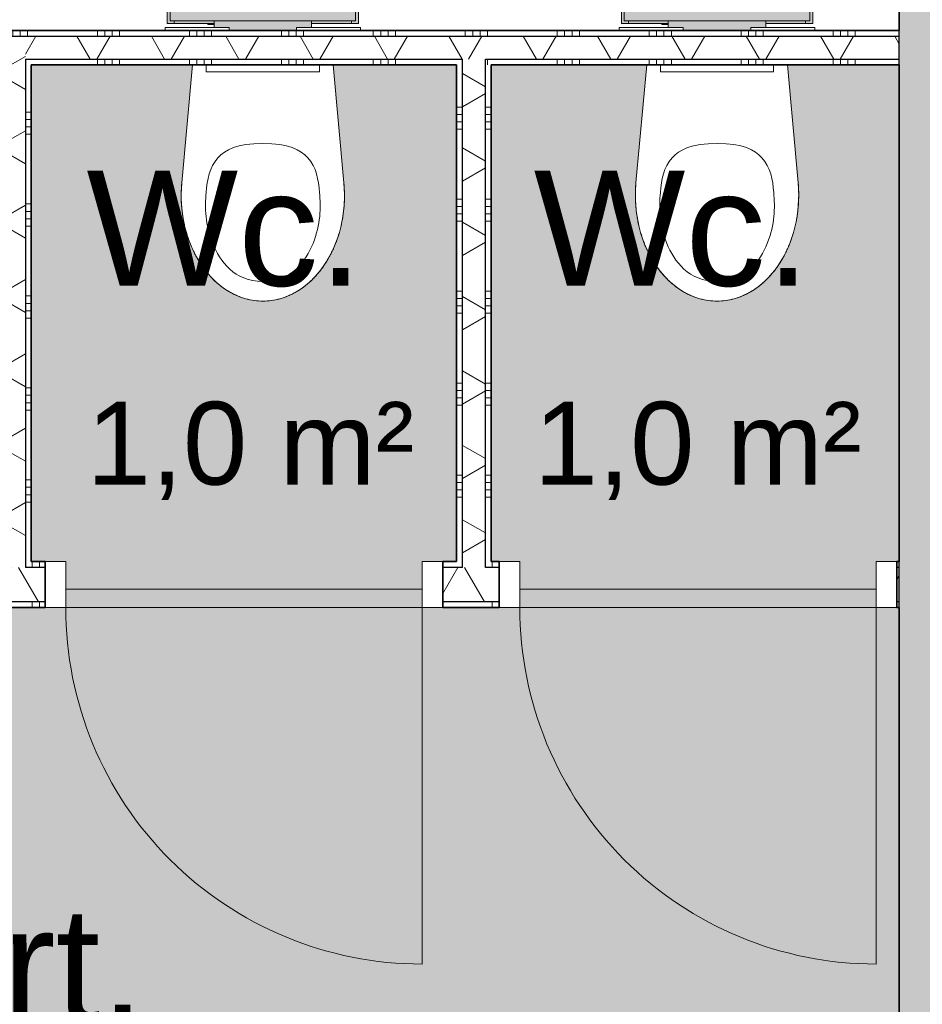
# Model space of a CAD drawing. Header units: millimetres. Extents: x 71235 to 117628, y -12665 to 42937.
# Tile 15 of 49: x 90035 to 91998, y 8553 to 10694. Entities that reach past the tile are written whole.
import ezdxf

# ---------------------------------------------------------------- set-up
doc = ezdxf.new("R2010")
doc.units = ezdxf.units.MM
doc.linetypes.add('Hidden', pattern=[4, 2, -2])
for name, color, linetype, lineweight in [('A-AREA-IDEN', 2, 'Continuous', 13), ('A-AREA-PATT', 32, 'Continuous', 9), ('A-DOOR', 31, 'Continuous', 18), ('A-DOOR-FRAM', 31, 'Continuous', 13), ('A-WALL', 113, 'Continuous', 18), ('A-WALL-PATT', 111, 'Continuous', 35), ('I-WALL', 2, 'Continuous', 18), ('P-SANR-FIXT', 6, 'Continuous', 13)]:
    doc.layers.add(name, color=color, linetype=linetype, lineweight=lineweight)
doc.styles.add('Arial', font='arial.ttf', dxfattribs={"height": 180})
doc.styles.add('Arial_1', font='arial.ttf', dxfattribs={"height": 250})
pattern_1 = [(270, (90510.13, 9515.63), (200, 5e-13), []), (270, (90494.13, 9515.63), (200, 5e-13), []), (270, (90478.13, 9515.63), (200, 5e-13), []), (270, (90462.13, 9515.63), (200, 5e-13), [])]
pattern_2 = [(180, (91060.07, 10055.59), (-2e-14, -200), []), (180, (91060.07, 10071.59), (-2e-14, -200), []), (180, (91060.07, 10087.59), (-2e-14, -200), []), (180, (91060.07, 10103.59), (-2e-14, -200), [])]
pattern_3 = [(90, (91003.88, 10595.54), (-200, -2e-12), []), (90, (91019.88, 10595.54), (-200, -2e-12), []), (90, (91035.88, 10595.54), (-200, -2e-12), []), (90, (91051.88, 10595.54), (-200, -2e-12), [])]

# ---------------------------------------------------------------- blocks, each defined once
blk = doc.blocks.new('74_PF_toilet - Type 1-V33-plot_00')
at = {"layer": 'P-SANR-FIXT'}
for points in [[(-201.8, 73.5), (-197.5, 73.5), (-197.5, 79.5), (-201.8, 79.5), (-201.8, 183.5), (-197.5, 183.5), (-197.5, 189.5), (-208, 189.5), (-208, 73.5)], [(26.5, 131.5), (26.5, 136.5), (201.8, 136.5), (201.8, 183.5), (-201.8, 183.5), (-201.8, 136.5), (-26.5, 136.5), (-26.5, 131.5), (-10.1, 131.5), (-9.1, 144), (10.1, 144), (10.1, 131.5)], [(197.5, 73.5), (208, 73.5), (208, 189.5), (197.5, 189.5), (197.5, 183.5), (201.8, 183.5), (201.8, 79.5), (197.5, 79.5)], [(72.6, 79.5), (201.8, 79.5), (201.8, 136.5), (26.5, 136.5), (26.5, 131.5), (-26.5, 131.5), (-26.5, 136.5), (-201.8, 136.5), (-201.8, 79.5), (26.5, 79.5)], [(9.1, 131.5), (10.1, 131.5), (9.1, 144), (-10.1, 144), (-9.1, 131.5), (8.8, 131.5)], [(-55, 58.5), (73.5, 58.5), (73.5, 65), (106, 65), (106, 79.5), (-106, 79.5), (-106, 65), (-73.5, 65), (-73.5, 58.5)]]:
    blk.add_hatch(color=256, dxfattribs=at).paths.add_polyline_path(points)
h = blk.add_hatch(color=256, dxfattribs=at)
h.paths.add_polyline_path([(-194, 73.5), (-195, 79.5), (-197.5, 79.5), (-197.5, 73.5), (-195, 73.5)])
h.paths.add_polyline_path([(-197.5, 183.5), (-194, 183.5), (-195, 189.5), (-197.5, 189.5)])
h = blk.add_hatch(color=256, dxfattribs=at)
h.paths.add_polyline_path([(-190.6, 73.5), (-189.2, 73.5), (-189.2, 79.5), (-191.6, 79.5), (-191.6, 73.5)])
h.paths.add_polyline_path([(-189.2, 183.5), (-189.2, 189.5), (-191.6, 189.5), (-190.6, 183.5)])
h = blk.add_hatch(color=256, dxfattribs=at)
h.paths.add_polyline_path([(-177.2, 73.5), (-149.2, 73.5), (-149.2, 79.5), (-189.2, 79.5), (-189.2, 73.5)])
h.paths.add_polyline_path([(-189.2, 183.5), (-149.2, 183.5), (-149.2, 189.5), (-189.2, 189.5)])
h = blk.add_hatch(color=256, dxfattribs=at)
h.paths.add_polyline_path([(149.2, 73.5), (149.2, 79.5), (106, 78.6), (106, 73.5)])
h.paths.add_polyline_path([(-149.2, 73.5), (-106, 74.4), (-106, 79.5), (-149.2, 79.5)])
h.paths.add_polyline_path([(149.2, 183.5), (149.2, 189.5), (-149.2, 189.5), (-149.2, 183.5), (26.5, 183.5)])
h = blk.add_hatch(color=256, dxfattribs=at)
h.paths.add_polyline_path([(149.2, 73.5), (189.2, 73.5), (189.2, 79.5), (149.2, 79.5)])
h.paths.add_polyline_path([(177.2, 183.5), (189.2, 183.5), (189.2, 189.5), (149.2, 189.5), (149.2, 183.5), (163.6, 183.5)])
h = blk.add_hatch(color=256, dxfattribs=at)
h.paths.add_polyline_path([(190.6, 73.5), (191.6, 73.5), (190.6, 79.5), (189.2, 79.5), (189.2, 73.5)])
h.paths.add_polyline_path([(189.2, 183.5), (191.6, 183.5), (190.6, 189.5), (189.2, 189.5)])
h = blk.add_hatch(color=256, dxfattribs=at)
h.paths.add_polyline_path([(197.5, 73.5), (197.5, 79.5), (194, 79.5), (195, 73.5), (196.2, 73.5)])
h.paths.add_polyline_path([(194, 183.5), (197.5, 183.5), (197.5, 189.5), (194, 189.5)])
for p, q in [((-208, 189.5), (-197.5, 189.5)), ((-208, 73.5), (-208, 189.5)), ((-201.8, 136.5), (-201.8, 183.5)), ((-201.8, 183.5), (201.8, 183.5)), ((-197.5, 189.5), (-192.5, 189.5)), ((-191.9, 189.5), (-194.2, 189.5)), ((-192.5, 189.5), (-192.5, 183.5)), ((-189.2, 189.5), (-192.5, 189.5)), ((-149.2, 189.5), (-189.2, 189.5)), ((149.2, 189.5), (-149.2, 189.5)), ((189.2, 189.5), (149.2, 189.5)), ((192.5, 189.5), (189.2, 189.5)), ((194.2, 189.5), (191.9, 189.5)), ((192.5, 183.5), (192.5, 189.5)), ((192.5, 189.5), (197.5, 189.5)), ((197.5, 189.5), (208, 189.5)), ((201.8, 183.5), (201.8, 136.5)), ((208, 189.5), (208, 73.5)), ((-201.8, 79.5), (-201.8, 136.5)), ((-201.8, 136.5), (-26.5, 136.5)), ((-26.5, 131.5), (-26.5, 136.5)), ((26.5, 131.5), (-26.5, 131.5)), ((-10.5, 144), (-10.5, 131.5)), ((10.5, 144), (-10.5, 144)), ((-10.1, 144), (-10.5, 144)), ((10.5, 144), (10.1, 144)), ((10.5, 131.5), (10.5, 144)), ((26.5, 136.5), (201.8, 136.5)), ((26.5, 136.5), (26.5, 131.5)), ((201.8, 136.5), (201.8, 79.5)), ((-212.5, 58.5), (-212.5, 65)), ((-212.5, 65), (-73.5, 65)), ((-197.5, 73.5), (-208, 73.5)), ((-201.8, 79.5), (201.8, 79.5)), ((-192.5, 73.5), (-197.5, 73.5)), ((-194, 73.5), (-191.6, 73.5)), ((-192.5, 79.5), (-192.5, 73.5)), ((-192.5, 73.5), (-189.2, 73.5)), ((-189.2, 73.5), (-149.2, 73.5)), ((-149.2, 73.5), (-106, 73.5)), ((-120, 71.5), (-120, 73.5)), ((-106, 71.5), (-120, 71.5)), ((-106, 79.5), (-106, 65)), ((-73.5, 65), (-73.5, 58.5)), ((73.5, 65), (212.5, 65)), ((73.5, 58.5), (73.5, 65)), ((106, 65), (106, 79.5)), ((106, 73.5), (149.2, 73.5)), ((149.2, 73.5), (189.2, 73.5)), ((189.2, 73.5), (192.5, 73.5)), ((191.6, 73.5), (194, 73.5)), ((192.5, 73.5), (192.5, 79.5)), ((197.5, 73.5), (192.5, 73.5)), ((208, 73.5), (197.5, 73.5)), ((212.5, 65), (212.5, 58.5)), ((-176.3, -273.1), (-153, -16.5)), ((-176.3, -273.1), (-153, -16.5)), ((153, -16.5), (176.3, -273.1)), ((176.3, -273.1), (153, -16.5))]:
    blk.add_line(p, q, dxfattribs=at)
for start_param, end_param in [(1.453584, 3.141593), (3.141593, 4.829601)]:
    blk.add_ellipse((0, -300), major_axis=(0, 230), ratio=0.771739, start_param=start_param, end_param=end_param, dxfattribs=at)
for points, knots in [([(0, -487), (-62.6, -487), (-126, -396.6), (-126, -297), (-113.1, -217.6), (-56.2, -187), (0, -187)], [0, 0, 0, 0, 0.29817, 0.615872, 0.883496, 1.103556, 1.103556, 1.103556, 1.103556]), ([(0, -487), (62.6, -487), (126, -396.6), (126, -297), (113.1, -217.6), (56.2, -187), (0, -187)], [0, 0, 0, 0, 0.29817, 0.615872, 0.883496, 1.103556, 1.103556, 1.103556, 1.103556]), ([(0, -530), (-6.3, -530), (-18.9, -529.1), (-37.2, -525.3), (-52.3, -520), (-64.1, -514.6), (-72.7, -509.9), (-81.1, -504.7), (-89.4, -498.8), (-97.4, -492.4), (-105.1, -485.5), (-112.4, -478.1), (-119.5, -470.2), (-126.3, -461.7), (-132.7, -452.9), (-138.7, -443.7), (-144.4, -433.9), (-149.7, -423.8), (-154.5, -413.5), (-158.9, -402.8), (-162.8, -391.8), (-166.4, -380.5), (-169.4, -369.1), (-172, -357.4), (-174.1, -345.6), (-175.7, -333.6), (-177.2, -317.5), (-177.8, -297.5), (-177, -281.3), (-176.3, -273.1)], [0, 0, 0, 0, 0.0625, 0.125, 0.1875, 0.21875, 0.25, 0.28125, 0.3125, 0.34375, 0.375, 0.40625, 0.4375, 0.46875, 0.5, 0.53125, 0.5625, 0.59375, 0.625, 0.65625, 0.6875, 0.71875, 0.75, 0.78125, 0.8125, 0.84375, 0.875, 0.9375, 1, 1, 1, 1]), ([(176.3, -273.1), (177, -281.3), (177.8, -297.5), (177.2, -317.5), (175.7, -333.6), (174.1, -345.6), (172, -357.4), (169.4, -369.1), (166.4, -380.5), (162.8, -391.8), (158.9, -402.8), (154.5, -413.5), (149.7, -423.8), (144.4, -433.9), (138.7, -443.7), (132.7, -452.9), (126.3, -461.7), (119.5, -470.2), (112.4, -478.1), (105.1, -485.5), (97.4, -492.4), (89.4, -498.8), (81.1, -504.7), (72.7, -509.9), (64.1, -514.6), (52.3, -520), (37.2, -525.3), (18.9, -529.1), (6.3, -530), (0, -530)], [0, 0, 0, 0, 0.0625, 0.125, 0.15625, 0.1875, 0.21875, 0.25, 0.28125, 0.3125, 0.34375, 0.375, 0.40625, 0.4375, 0.46875, 0.5, 0.53125, 0.5625, 0.59375, 0.625, 0.65625, 0.6875, 0.71875, 0.75, 0.78125, 0.8125, 0.875, 0.9375, 1, 1, 1, 1])]:
    blk.add_open_spline(points, degree=3, knots=knots, dxfattribs=at)
blk = doc.blocks.new('NLRS_74_PF_WPB_bedieningsplaat Sigma 01_Geberit - gr_kl spoeling mat verchroomd-7672817-plot_00')
at = {"layer": 'P-SANR-FIXT'}
for p, q in [((97913.2, 26450.8), (97913.2, 26465.8)), ((98159.2, 26465.8), (98159.2, 26450.8)), ((98159.2, 26450.8), (97913.2, 26450.8))]:
    blk.add_line(p, q, dxfattribs=at)
blk = doc.blocks.new('200_32_ISR_deur_binnen - dagmaat 0800x2300-V35-plot_00')
at = {"layer": 'A-DOOR', "lineweight": 13}
blk.add_hatch(color=256, dxfattribs=at).paths.add_polyline_path([(387.5, 10), (387.5, 50), (-387.5, 50), (-387.5, 10), (-77.1, 10)])
for p, q in [((-387.5, 50), (-387.5, 825)), ((-387.5, 50), (387.5, 50)), ((-387.5, 50), (-387.5, 10)), ((387.5, 50), (-387.5, 50)), ((387.5, 10), (387.5, 50)), ((-387.5, 10), (387.5, 10))]:
    blk.add_line(p, q, dxfattribs=at)
at = {"layer": 'A-DOOR', "linetype": 'Hidden', "lineweight": 13}
blk.add_line((-387.5, 10), (387.5, 10), dxfattribs=at)
at = {"layer": 'A-DOOR', "lineweight": 13}
blk.add_arc((-387.5, 50), 775, 360, 90, dxfattribs=at)
at = {"layer": 'A-DOOR-FRAM'}
for p, q in [((-387.5, 50), (-432.5, 50)), ((-387.5, -50), (-387.5, 50)), ((432.5, 50), (387.5, 50)), ((387.5, 50), (387.5, -50)), ((-432.5, -50), (-387.5, -50)), ((387.5, -50), (432.5, -50))]:
    blk.add_line(p, q, dxfattribs=at)
blk = doc.blocks.new('74_PF_toilet - Type 1-V41-plot_00')
at = {"layer": 'P-SANR-FIXT'}
for points in [[(-201.8, 73.5), (-197.5, 73.5), (-197.5, 79.5), (-201.8, 79.5), (-201.8, 183.5), (-197.5, 183.5), (-197.5, 189.5), (-208, 189.5), (-208, 73.5)], [(-21.5, 131.5), (-10.1, 131.5), (-9.1, 144), (10.1, 144), (10.4, 131.5), (26.5, 131.5), (26.5, 136.5), (201.8, 136.5), (201.8, 183.5), (-201.8, 183.5), (-201.8, 136.5), (-26.5, 136.5), (-26.5, 131.5)], [(197.5, 73.5), (208, 73.5), (208, 189.5), (197.5, 189.5), (197.5, 183.5), (201.8, 183.5), (201.8, 79.5), (197.5, 79.5)], [(42.3, 79.5), (201.8, 79.5), (201.8, 136.5), (26.5, 136.5), (26.5, 131.5), (-26.5, 131.5), (-26.5, 136.5), (-201.8, 136.5), (-201.8, 79.5), (10.4, 79.5)], [(0, 131.5), (10.1, 131.5), (9.1, 144), (-10.1, 144), (-9.1, 131.5), (-2.7, 131.5)], [(73.5, 58.5), (73.5, 65), (106, 65), (106, 79.5), (-106, 79.5), (-106, 65), (-73.5, 65), (-73.5, 58.5), (-21.5, 58.5)]]:
    blk.add_hatch(color=256, dxfattribs=at).paths.add_polyline_path(points)
h = blk.add_hatch(color=256, dxfattribs=at)
h.paths.add_polyline_path([(-196.2, 73.5), (-194, 73.5), (-195, 79.5), (-197.5, 79.5), (-197.5, 73.5)])
h.paths.add_polyline_path([(-194, 183.5), (-195, 189.5), (-197.5, 189.5), (-197.5, 183.5), (-195, 183.5)])
h = blk.add_hatch(color=256, dxfattribs=at)
h.paths.add_polyline_path([(-190.6, 73.5), (-189.2, 73.5), (-189.2, 79.5), (-191.6, 79.5), (-191.6, 73.5)])
h.paths.add_polyline_path([(-189.2, 183.5), (-189.2, 189.5), (-191.6, 189.5), (-190.6, 183.5)])
h = blk.add_hatch(color=256, dxfattribs=at)
h.paths.add_polyline_path([(-177.2, 73.5), (-149.2, 73.5), (-149.2, 79.5), (-189.2, 79.5), (-189.2, 73.5)])
h.paths.add_polyline_path([(-189.2, 183.5), (-149.2, 183.5), (-149.2, 189.5), (-189.2, 189.5)])
h = blk.add_hatch(color=256, dxfattribs=at)
h.paths.add_polyline_path([(106, 73.5), (149.2, 73.5), (149.2, 79.5), (106, 78.6), (106, 74.4)])
h.paths.add_polyline_path([(-106, 73.5), (-106, 79.5), (-149.2, 79.5), (-149.1, 73.5)])
h.paths.add_polyline_path([(149.2, 183.5), (149.2, 189.5), (-149.2, 189.5), (-149.2, 183.5), (26.5, 183.5)])
h = blk.add_hatch(color=256, dxfattribs=at)
h.paths.add_polyline_path([(149.2, 73.5), (189.2, 73.5), (189.2, 79.5), (149.2, 79.5)])
h.paths.add_polyline_path([(177.2, 183.5), (189.2, 183.5), (189.2, 189.5), (149.2, 189.5), (149.2, 183.5), (163.6, 183.5)])
h = blk.add_hatch(color=256, dxfattribs=at)
h.paths.add_polyline_path([(189.2, 73.5), (191.6, 73.5), (190.6, 79.5), (189.2, 79.5)])
h.paths.add_polyline_path([(189.2, 183.5), (191.6, 183.5), (190.6, 189.5), (189.2, 189.5)])
h = blk.add_hatch(color=256, dxfattribs=at)
h.paths.add_polyline_path([(195, 73.5), (197.5, 73.5), (197.5, 79.5), (194, 79.5), (194, 73.5)])
h.paths.add_polyline_path([(195, 183.5), (197.5, 183.5), (197.5, 189.5), (194, 189.5), (194, 183.5)])
for p, q in [((-208, 189.5), (-197.5, 189.5)), ((-208, 73.5), (-208, 189.5)), ((-201.8, 136.5), (-201.8, 183.5)), ((-201.8, 183.5), (201.8, 183.5)), ((-197.5, 189.5), (-192.5, 189.5)), ((-191.9, 189.5), (-194.2, 189.5)), ((-192.5, 189.5), (-192.5, 183.5)), ((-189.2, 189.5), (-192.5, 189.5)), ((-149.2, 189.5), (-189.2, 189.5)), ((149.2, 189.5), (-149.2, 189.5)), ((189.2, 189.5), (149.2, 189.5)), ((192.5, 189.5), (189.2, 189.5)), ((194.2, 189.5), (191.9, 189.5)), ((192.5, 183.5), (192.5, 189.5)), ((192.5, 189.5), (197.5, 189.5)), ((197.5, 189.5), (208, 189.5)), ((201.8, 183.5), (201.8, 136.5)), ((208, 189.5), (208, 73.5)), ((-201.8, 79.5), (-201.8, 136.5)), ((-201.8, 136.5), (-26.5, 136.5)), ((-26.5, 131.5), (-26.5, 136.5)), ((26.5, 131.5), (-26.5, 131.5)), ((-10.5, 144), (-10.5, 131.5)), ((10.5, 144), (-10.5, 144)), ((-10.1, 144), (-10.5, 144)), ((10.5, 144), (10.1, 144)), ((10.5, 131.5), (10.5, 144)), ((26.5, 136.5), (201.8, 136.5)), ((26.5, 136.5), (26.5, 131.5)), ((201.8, 136.5), (201.8, 79.5)), ((-212.5, 58.5), (-212.5, 65)), ((-212.5, 65), (-73.5, 65)), ((-197.5, 73.5), (-208, 73.5)), ((-201.8, 79.5), (201.8, 79.5)), ((-192.5, 73.5), (-197.5, 73.5)), ((-194, 73.5), (-191.6, 73.5)), ((-192.5, 79.5), (-192.5, 73.5)), ((-192.5, 73.5), (-189.2, 73.5)), ((-189.2, 73.5), (-149.2, 73.5)), ((-149.2, 73.5), (-106, 73.5)), ((-120, 71.5), (-120, 73.5)), ((-106, 71.5), (-120, 71.5)), ((-106, 79.5), (-106, 65)), ((-73.5, 65), (-73.5, 58.5)), ((73.5, 65), (212.5, 65)), ((73.5, 58.5), (73.5, 65)), ((106, 65), (106, 79.5)), ((106.1, 73.5), (149.2, 73.5)), ((149.2, 73.5), (189.2, 73.5)), ((189.2, 73.5), (192.5, 73.5)), ((191.6, 73.5), (194, 73.5)), ((192.5, 73.5), (192.5, 79.5)), ((197.5, 73.5), (192.5, 73.5)), ((208, 73.5), (197.5, 73.5)), ((212.5, 65), (212.5, 58.5)), ((-176.3, -273.1), (-153, -16.5)), ((-176.3, -273.1), (-153, -16.5)), ((153, -16.5), (176.3, -273.1)), ((176.3, -273.1), (153, -16.5))]:
    blk.add_line(p, q, dxfattribs=at)
for start_param, end_param in [(1.453584, 3.141593), (3.141593, 4.829601)]:
    blk.add_ellipse((0, -300), major_axis=(0, 230), ratio=0.771739, start_param=start_param, end_param=end_param, dxfattribs=at)
for points, knots in [([(0, -487), (-62.6, -487), (-126, -396.6), (-126, -297), (-113.1, -217.6), (-56.2, -187), (0, -187)], [0, 0, 0, 0, 0.29817, 0.615872, 0.883496, 1.103556, 1.103556, 1.103556, 1.103556]), ([(0, -487), (62.6, -487), (126, -396.6), (126, -297), (113.1, -217.6), (56.2, -187), (0, -187)], [0, 0, 0, 0, 0.29817, 0.615872, 0.883496, 1.103556, 1.103556, 1.103556, 1.103556]), ([(0, -530), (-6.3, -530), (-18.9, -529.1), (-37.2, -525.3), (-52.3, -520), (-64.1, -514.6), (-72.7, -509.9), (-81.1, -504.7), (-89.4, -498.8), (-97.4, -492.4), (-105.1, -485.5), (-112.4, -478.1), (-119.5, -470.2), (-126.3, -461.7), (-132.7, -452.9), (-138.7, -443.7), (-144.4, -433.9), (-149.7, -423.8), (-154.5, -413.5), (-158.9, -402.8), (-162.8, -391.8), (-166.4, -380.5), (-169.4, -369.1), (-172, -357.4), (-174.1, -345.6), (-175.7, -333.6), (-177.2, -317.5), (-177.8, -297.5), (-177, -281.3), (-176.3, -273.1)], [0, 0, 0, 0, 0.0625, 0.125, 0.1875, 0.21875, 0.25, 0.28125, 0.3125, 0.34375, 0.375, 0.40625, 0.4375, 0.46875, 0.5, 0.53125, 0.5625, 0.59375, 0.625, 0.65625, 0.6875, 0.71875, 0.75, 0.78125, 0.8125, 0.84375, 0.875, 0.9375, 1, 1, 1, 1]), ([(176.3, -273.1), (177, -281.3), (177.8, -297.5), (177.2, -317.5), (175.7, -333.6), (174.1, -345.6), (172, -357.4), (169.4, -369.1), (166.4, -380.5), (162.8, -391.8), (158.9, -402.8), (154.5, -413.5), (149.7, -423.8), (144.4, -433.9), (138.7, -443.7), (132.7, -452.9), (126.3, -461.7), (119.5, -470.2), (112.4, -478.1), (105.1, -485.5), (97.4, -492.4), (89.4, -498.8), (81.1, -504.7), (72.7, -509.9), (64.1, -514.6), (52.3, -520), (37.2, -525.3), (18.9, -529.1), (6.3, -530), (0, -530)], [0, 0, 0, 0, 0.0625, 0.125, 0.15625, 0.1875, 0.21875, 0.25, 0.28125, 0.3125, 0.34375, 0.375, 0.40625, 0.4375, 0.46875, 0.5, 0.53125, 0.5625, 0.59375, 0.625, 0.65625, 0.6875, 0.71875, 0.75, 0.78125, 0.8125, 0.875, 0.9375, 1, 1, 1, 1])]:
    blk.add_open_spline(points, degree=3, knots=knots, dxfattribs=at)

msp = doc.modelspace()

# ---------------------------------------------------------------- hatches: boundary and pattern name
at = {"layer": 'A-AREA-PATT'}
for points in [[(90508.8, 9465.6), (90910.1, 9465.6), (90910.1, 9515.6), (90985.1, 9515.6), (90985.1, 10595.5), (90716.8, 10595.5), (90740.1, 10338.9), (90740.1, 10287.7), (90733.1, 10243), (90718.2, 10198.6), (90696.5, 10159.2), (90668.8, 10126.6), (90636.5, 10102.2), (90601, 10087.1), (90563.8, 10082), (90526.6, 10087.1), (90491.1, 10102.2), (90458.8, 10126.6), (90431.2, 10159.2), (90409.4, 10198.6), (90394.5, 10243), (90387.1, 10290.5), (90387.5, 10338.9), (90410.8, 10595.5), (90060.1, 10595.5), (90060.1, 9515.6), (90135.1, 9515.6), (90135.1, 9465.6)], [(91897.6, 9465.6), (91897.6, 9515.6), (91947.7, 9515.6), (91947.7, 10595.5), (91704.3, 10595.5), (91727.7, 10338.9), (91727.7, 10287.7), (91720.7, 10243), (91705.8, 10198.6), (91684, 10159.2), (91656.4, 10126.6), (91624.1, 10102.2), (91588.5, 10087.1), (91551.4, 10082), (91514.2, 10087.1), (91478.7, 10102.2), (91446.4, 10126.6), (91418.7, 10159.2), (91397, 10198.6), (91382.1, 10243), (91374.7, 10290.5), (91375.1, 10338.9), (91398.4, 10595.5), (91060.1, 10595.5), (91060.1, 9515.6), (91122.6, 9515.6), (91122.6, 9465.6), (91529.9, 9465.6)]]:
    msp.add_hatch(color=254, dxfattribs=at).paths.add_polyline_path(points)
h = msp.add_hatch(color=254, dxfattribs=at)
h.paths.add_polyline_path([(87022.6, 6365.6), (88947.7, 6365.6), (88947.7, 7765.6), (91947.7, 7765.6), (91947.7, 9415.6), (85947.4, 9415.6), (85947.4, 7310.6), (85897.4, 7310.6), (85897.4, 6410.6), (85947.4, 6410.6), (85947.4, 6365.6), (86259.1, 6365.6)])
h.paths.add_polyline_path([(91529.9, 7715.6), (91885.2, 7715.6), (91885.2, 7725.6), (91110.2, 7725.6), (91110.2, 7715.6)])
h.paths.add_polyline_path([(90110.2, 7715.6), (90885.2, 7715.6), (90885.2, 7725.6), (90110.2, 7725.6)])
h.paths.add_polyline_path([(89821.5, 7715.6), (89885.2, 7715.6), (89885.2, 7725.6), (89110.2, 7725.6), (89110.2, 7715.6), (89487.7, 7715.6)])
h.paths.add_polyline_path([(91529.9, 9455.6), (91897.6, 9455.6), (91897.6, 9465.6), (91122.6, 9465.6), (91122.6, 9455.6)])
h.paths.add_polyline_path([(90508.8, 9455.6), (90910.1, 9455.6), (90910.1, 9465.6), (90135.1, 9465.6), (90135.1, 9455.6)])
h.paths.add_polyline_path([(89135.1, 9455.6), (89910.1, 9455.6), (89910.1, 9465.6), (89135.1, 9465.6)])
h.paths.add_polyline_path([(86157.7, 9455.6), (86810.1, 9455.6), (86810.1, 9465.6), (86035.1, 9465.6), (86035.1, 9455.6)])
at = {"layer": 'A-WALL-PATT', "lineweight": 18}
msp.add_hatch(color=256, dxfattribs=at).paths.add_polyline_path([(92147.7, 6265.6), (92147.7, 11665.7), (91947.7, 11665.7), (91947.7, 6265.6), (92040.4, 6265.6)])
at = {"layer": 'A-WALL-PATT', "lineweight": 9}
h = msp.add_hatch(dxfattribs=at)
h.set_pattern_fill('FP_157', color=256, angle=90, style=0, pattern_type=2)
h.set_pattern_definition(pattern_3)
h.paths.add_polyline_path([(91947.7, 10658), (91947.7, 10670.5), (89997.6, 10670.5), (89998.2, 10658), (91785.1, 10658)])
h = msp.add_hatch(dxfattribs=at)
h.set_pattern_fill('FP_154', color=256, angle=60, style=0, pattern_type=2)
h.set_pattern_definition([(330, (89985.07, 10093.09), (70, 121.244), []), (30, (89985.07, 10093.09), (-70, 121.244), [])])
h.paths.add_polyline_path([(89998.2, 9503.1), (90047.6, 9503.1), (90047.6, 10658), (89997.6, 10658), (89997.6, 9503.1)])
h = msp.add_hatch(dxfattribs=at)
h.set_pattern_fill('FP_158', color=256, angle=60, style=0, pattern_type=2)
h.set_pattern_definition([(60, (91003.88, 10595.54), (-121.244, 70), []), (120, (91003.88, 10595.54), (-121.244, -70), [])])
h.paths.add_polyline_path([(91947.7, 10608), (91947.7, 10658), (90047.6, 10658), (90047.6, 10608), (91785.1, 10608)])
h = msp.add_hatch(dxfattribs=at)
h.set_pattern_fill('FP_153', color=256, angle=90, style=0, pattern_type=2)
h.set_pattern_definition([(0, (89985.07, 10093.09), (0, 200), []), (0, (89985.07, 10077.09), (0, 200), []), (0, (89985.07, 10061.09), (0, 200), []), (0, (89985.07, 10045.09), (0, 200), [])])
h.paths.add_polyline_path([(90047.6, 9515.6), (90060.1, 9515.6), (90060.1, 10608), (90047.6, 10608), (90047.6, 9692.6)])
h = msp.add_hatch(dxfattribs=at)
h.set_pattern_fill('FP_157', color=256, angle=90, style=0, pattern_type=2)
h.set_pattern_definition(pattern_3)
h.paths.add_polyline_path([(91947.7, 10595.5), (91947.7, 10608), (91047.6, 10608), (91047.6, 10595.5), (91785.1, 10595.5)])
h.paths.add_polyline_path([(90985.1, 10595.5), (90997.6, 10595.5), (90997.6, 10608), (90060.1, 10608), (90060.1, 10595.5), (90764.1, 10595.5)])
h = msp.add_hatch(dxfattribs=at)
h.set_pattern_fill('FP_156', color=256, angle=60, style=0, pattern_type=2)
h.set_pattern_definition([(150, (91060.07, 10055.59), (-70, -121.244), []), (210, (91060.07, 10055.59), (70, -121.244), [])])
h.paths.add_polyline_path([(90997.6, 9503.1), (91047.6, 9503.1), (91047.6, 10608), (90997.6, 10608), (90997.6, 9515.6)])
h = msp.add_hatch(dxfattribs=at)
h.set_pattern_fill('FP_155', color=256, angle=90, style=0, pattern_type=2)
h.set_pattern_definition(pattern_2)
h.paths.add_polyline_path([(90997.6, 9515.6), (90997.6, 10595.5), (90985.1, 10595.5), (90985.1, 9515.6)])
h = msp.add_hatch(dxfattribs=at)
h.set_pattern_fill('FP_155', color=256, angle=90, style=0, pattern_type=2)
h.set_pattern_definition(pattern_2)
h.paths.add_polyline_path([(91060.1, 9515.6), (91060.1, 10595.5), (91047.6, 10595.5), (91047.6, 9515.6)])
h = msp.add_hatch(dxfattribs=at)
h.set_pattern_fill('FP_151', color=256, angle=-270, style=0, pattern_type=2)
h.set_pattern_definition(pattern_1)
h.paths.add_polyline_path([(91947.7, 9503.1), (91947.7, 9515.6), (91942.6, 9515.6), (91942.6, 9503.1)])
h.paths.add_polyline_path([(89090.1, 9503.1), (89090.1, 9515.6), (89072.6, 9515.6), (89072.6, 9503.1)])
h.paths.add_polyline_path([(91047.6, 9503.1), (91077.6, 9503.1), (91077.6, 9515.6), (91047.6, 9515.6)])
h.paths.add_polyline_path([(89955.1, 9503.1), (89997.6, 9503.1), (89997.6, 9515.6), (89955.1, 9515.6)])
h.paths.add_polyline_path([(90997.6, 9503.1), (90997.6, 9515.6), (90955.1, 9515.6), (90955.1, 9503.1)])
h.paths.add_polyline_path([(90090.1, 9503.1), (90090.1, 9515.6), (90047.6, 9515.6), (90047.6, 9503.1)])
h = msp.add_hatch(dxfattribs=at)
h.set_pattern_fill('FP_152', color=256, angle=-300, style=0, pattern_type=2)
h.set_pattern_definition([(240, (90510.13, 9515.63), (121.244, -70), []), (300, (90510.13, 9515.63), (121.244, 70), [])])
h.paths.add_polyline_path([(91947.7, 9428.1), (91947.7, 9503.1), (91942.6, 9503.1), (91942.6, 9428.1)])
h.paths.add_polyline_path([(89060.1, 9428.1), (89090.1, 9428.1), (89090.1, 9503.1), (89060.1, 9503.1)])
h.paths.add_polyline_path([(91077.6, 9428.1), (91077.6, 9503.1), (90955.1, 9503.1), (90955.1, 9428.1)])
h.paths.add_polyline_path([(89955.1, 9428.1), (90090.1, 9428.1), (90090.1, 9503.1), (89955.1, 9503.1)])
h = msp.add_hatch(dxfattribs=at)
h.set_pattern_fill('FP_151', color=256, angle=-270, style=0, pattern_type=2)
h.set_pattern_definition(pattern_1)
h.paths.add_polyline_path([(91947.7, 9415.6), (91947.7, 9428.1), (91942.6, 9428.1), (91942.6, 9415.6)])
h.paths.add_polyline_path([(90090.1, 9415.6), (90090.1, 9428.1), (89955.1, 9428.1), (89955.1, 9415.6), (89998.2, 9415.6)])
h.paths.add_polyline_path([(91077.6, 9415.6), (91077.6, 9428.1), (90955.1, 9428.1), (90955.1, 9415.6)])
h.paths.add_polyline_path([(89090.1, 9415.6), (89090.1, 9428.1), (89072.6, 9428.1), (89072.6, 9415.6)])

# ---------------------------------------------------------------- linework, layer by layer
at = {"layer": 'A-WALL', "lineweight": 35}
for p, q in [((91947.7, 10815.5), (91947.7, 10670.5)), ((91947.7, 10595.5), (91947.7, 9515.6)), ((91947.7, 9415.6), (91947.7, 7765.6))]:
    msp.add_line(p, q, dxfattribs=at)
at = {"layer": 'A-WALL', "lineweight": 25}
for p, q in [((91947.7, 10595.5), (91947.7, 10670.5)), ((89997.6, 10658), (91947.7, 10658)), ((90047.6, 10608), (90047.6, 9503.1)), ((90047.6, 10608), (90997.6, 10608)), ((90997.6, 9503.1), (90997.6, 10608)), ((91047.6, 9503.1), (91047.6, 10608)), ((91047.6, 10608), (91947.7, 10608)), ((91947.7, 9415.6), (91947.7, 9515.6)), ((90090.1, 9503.1), (90047.6, 9503.1)), ((90997.6, 9503.1), (90955.1, 9503.1)), ((91077.6, 9503.1), (91047.6, 9503.1)), ((91947.7, 9503.1), (91942.6, 9503.1)), ((90090.1, 9428.1), (89955.1, 9428.1)), ((91077.6, 9428.1), (90955.1, 9428.1)), ((91947.7, 9428.1), (91942.6, 9428.1))]:
    msp.add_line(p, q, dxfattribs=at)
at = {"layer": 'I-WALL', "lineweight": 35}
for p, q in [((91947.7, 10670.5), (89985.1, 10670.5)), ((90060.1, 9515.6), (90060.1, 10595.5)), ((90060.1, 10595.5), (90985.1, 10595.5)), ((90985.1, 10595.5), (90985.1, 9515.6)), ((91060.1, 9515.6), (91060.1, 10595.5)), ((91060.1, 10595.5), (91947.7, 10595.5)), ((90090.1, 9515.6), (90060.1, 9515.6)), ((90090.1, 9415.6), (90090.1, 9515.6)), ((90985.1, 9515.6), (90955.1, 9515.6)), ((90955.1, 9515.6), (90955.1, 9415.6)), ((91077.6, 9515.6), (91060.1, 9515.6)), ((91077.6, 9415.6), (91077.6, 9515.6)), ((91947.7, 9515.6), (91942.6, 9515.6)), ((91942.6, 9515.6), (91942.6, 9415.6)), ((89955.1, 9415.6), (90090.1, 9415.6)), ((90955.1, 9415.6), (91077.6, 9415.6)), ((91942.6, 9415.6), (91947.7, 9415.6))]:
    msp.add_line(p, q, dxfattribs=at)

# ---------------------------------------------------------------- block references
at = {"layer": 'A-DOOR-FRAM', "rotation": 180}
for p in [(90522.6, 9465.6), (91510.1, 9465.6)]:
    msp.add_blockref('200_32_ISR_deur_binnen - dagmaat 0800x2300-V35-plot_00', p, dxfattribs=at)
at = {"layer": 'P-SANR-FIXT'}
for name, p in [('74_PF_toilet - Type 1-V33-plot_00', (90563.8, 10612)), ('74_PF_toilet - Type 1-V41-plot_00', (91551.4, 10612)), ('NLRS_74_PF_WPB_bedieningsplaat Sigma 01_Geberit - gr_kl spoeling mat verchroomd-7672817-plot_00', (-7472.4, -15870.2)), ('NLRS_74_PF_WPB_bedieningsplaat Sigma 01_Geberit - gr_kl spoeling mat verchroomd-7672817-plot_00', (-6484.9, -15870.2))]:
    msp.add_blockref(name, p, dxfattribs=at)

# ---------------------------------------------------------------- texts
at = {"layer": 'A-AREA-IDEN', "lineweight": 9, "attachment_point": 1}
for s, insert, char_height, width, style in [('Wc.', (90180.4, 10365.5), 250, 753.586, 'Arial_1'), ('Wc.', (91152.8, 10365.5), 250, 753.586, 'Arial_1'), ('1,0 m²', (90180.4, 9863.1), 180, 841.772, 'Arial'), ('1,0 m²', (91152.8, 9863.1), 180, 841.772, 'Arial'), ('Voorport.', (88870.9, 8763.5), 250, 1739.662, 'Arial_1')]:
    msp.add_mtext(s, dxfattribs=dict(at, insert=insert, char_height=char_height, width=width, style=style))

doc.saveas('drawing.dxf')
